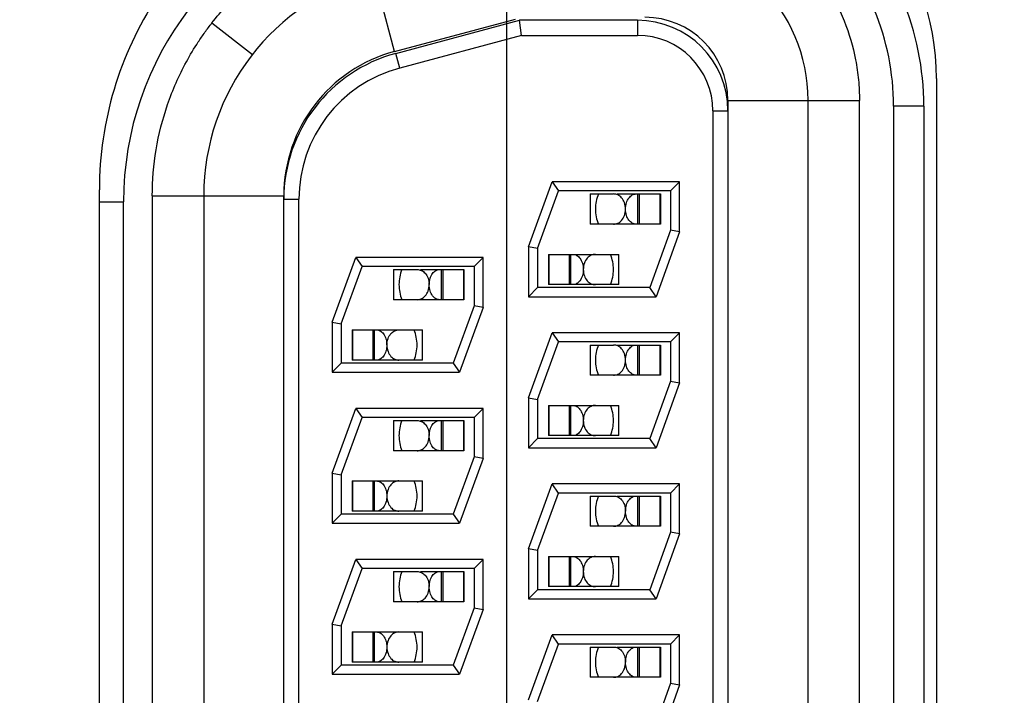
# Model space of a CAD drawing. Header units: inches. Extents: x 0 to 34, y 0 to 22.
# Tile 14 of 51: x 8.647 to 8.973, y 13.438 to 13.662. Entities that reach past the tile are written whole.
import ezdxf

# ---------------------------------------------------------------- set-up
doc = ezdxf.new("R2010")
doc.units = ezdxf.units.IN
doc.header["$LTSCALE"] = 1.87
doc.header["$MEASUREMENT"] = 0
doc.linetypes.add('CENTER', pattern=[0.6, 0.375, -0.075, 0.075, -0.075])
doc.layers.get('0').update_dxf_attribs({"linetype": 'CONTINUOUS'})
doc.layers.add('02___PRT_ALL_AXES', color=7, linetype='CONTINUOUS')
doc.layers.add('DIMENSIONS', color=7, linetype='CONTINUOUS')
doc.styles.get("Standard").update_dxf_attribs({"font": 'txt', "width": 0.8})
doc.dimstyles.new('DIMSTYLE_1', dxfattribs={"dimtxt": 0.125, "dimasz": 0.18, "dimexe": 0.18, "dimexo": 0.0625, "dimgap": 0.09, "dimtad": 0, "dimtih": 1, "dimtoh": 1, "dimdec": 3, "dimzin": 4, "dimdsep": 46, "dimtxsty": 'STANDARD', "dimblk": '_FILLED', "dimblk1": '_FILLED', "dimblk2": '_FILLED', "dimcen": 0.09, "dimadec": 0, "dimazin": 0, "dimtp": 0.001, "dimtm": 0.001, "dimtfac": 1, "dimtdec": 3, "dimtofl": 0, "dimtmove": 0, "dimatfit": 3, "dimldrblk": '_FILLED', "dimfxl": 1, "dimtolj": 1, "dimtzin": 4, "dimarcsym": 0})

# ---------------------------------------------------------------- blocks, each defined once
blk = doc.blocks.new('*D21')
at = {"layer": 'DIMENSIONS', "color": 2, "linetype": 'CONTINUOUS'}
blk.add_line((8.8084154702, 13.4395684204), (8.8084154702, 16.6434520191), dxfattribs=at)
at = {"layer": 'DIMENSIONS', "color": 2, "linetype": 'CONTINUOUS', "insert": (8.7459154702, 16.7059520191), "char_height": 0.125, "width": 1.325, "attachment_point": 1, "rotation": 90, "line_spacing_factor": 0.9}
blk.add_mtext('1.228{\\Ftxt.shx;\\W1.000000;\\H0.125000; }[31.19]', dxfattribs=at)
blk = doc.blocks.new('_FILLED')
at = {"color": 0, "linetype": 'BYBLOCK'}
blk.add_solid([(0, 0), (-1, 0.1736111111), (-1, -0.1736111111)], dxfattribs=at)
blk = doc.blocks.new('*D22')
at = {"layer": 'DIMENSIONS', "color": 2, "linetype": 'CONTINUOUS'}
blk.add_line((9.4474155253, 13.5646684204), (9.4474155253, 16.6434520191), dxfattribs=at)
at = {"layer": 'DIMENSIONS', "color": 2, "linetype": 'CONTINUOUS', "insert": (9.3849155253, 16.7059520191), "char_height": 0.125, "width": 1.325, "attachment_point": 1, "rotation": 90, "line_spacing_factor": 0.9}
blk.add_mtext('1.867{\\Ftxt.shx;\\W1.000000;\\H0.125000; }[47.42]', dxfattribs=at)

msp = doc.modelspace()

# ---------------------------------------------------------------- linework, layer by layer
at = {"color": 7, "linetype": 'CONTINUOUS'}
for p, q in [((8.7712731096, 13.65121677), (8.7600142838, 13.693234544)), ((8.7108023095, 13.660663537), (8.7241979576, 13.6501966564)), ((8.7712731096, 13.65121677), (8.8113200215, 13.6619473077)), ((8.7716436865, 13.6505735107), (8.8125846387, 13.6615436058)), ((8.813242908, 13.6565436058), (8.8125846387, 13.6615436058)), ((8.8515846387, 13.6615436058), (8.8125846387, 13.6615436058)), ((8.8515846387, 13.6615436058), (8.8515846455, 13.6565436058)), ((8.813242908, 13.6565436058), (8.7729377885, 13.6457438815)), ((8.813242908, 13.6565436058), (8.8515846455, 13.6565436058)), ((8.7729377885, 13.6457438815), (8.7716436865, 13.6505735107)), ((8.8815846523, 13.6350436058), (8.8815846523, 13.1180436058)), ((8.8815846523, 13.6350436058), (8.9250844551, 13.6350436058)), ((8.9080846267, 13.1180436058), (8.9080846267, 13.6350436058)), ((8.9250844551, 13.1180436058), (8.9250844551, 13.6350436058)), ((8.9363803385, 13.6331510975), (8.9363803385, 13.1209463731)), ((8.9463803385, 13.6331510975), (8.9363803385, 13.6331510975)), ((8.9463803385, 13.6331510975), (8.9463803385, 13.1209463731)), ((8.8765846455, 13.6315436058), (8.8765846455, 13.1215436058)), ((8.8765846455, 13.6315436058), (8.8815846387, 13.6315436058)), ((8.8155846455, 13.5865725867), (8.8233994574, 13.6080436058)), ((8.8655846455, 13.6080436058), (8.8233994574, 13.6080436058)), ((8.8233994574, 13.6080436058), (8.8255000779, 13.6050436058)), ((8.8655846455, 13.6080436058), (8.8625846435, 13.6050436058)), ((8.8655846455, 13.5915146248), (8.8655846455, 13.6080436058)), ((8.8185846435, 13.5860436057), (8.825500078, 13.605043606)), ((8.8625846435, 13.6050436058), (8.8255000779, 13.6050436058)), ((8.8359384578, 13.6040436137), (8.8359384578, 13.5940436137)), ((8.8359384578, 13.6040436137), (8.8437056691, 13.6040436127)), ((8.8448580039, 13.6040436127), (8.8591976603, 13.6040436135)), ((8.8518006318, 13.5940436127), (8.8518006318, 13.6040436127)), ((8.8522389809, 13.6040436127), (8.8522389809, 13.5940436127)), ((8.859002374, 13.6040436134), (8.859002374, 13.5940436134)), ((8.8591976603, 13.6040436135), (8.8591976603, 13.5940436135)), ((8.8625846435, 13.6050436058), (8.8625846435, 13.5920436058)), ((8.6735656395, 13.6014340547), (8.6815529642, 13.6014340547)), ((8.6815529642, 13.152663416), (8.6815529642, 13.6014340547)), ((8.6910844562, 13.6034034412), (8.6910844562, 13.1496837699)), ((8.6910844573, 13.6034034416), (8.7345846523, 13.6034034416)), ((8.7080846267, 13.6034034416), (8.7080846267, 13.1496837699)), ((8.7345846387, 13.6022772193), (8.7395846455, 13.6022772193)), ((8.7345846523, 13.1496837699), (8.7345846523, 13.6034034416)), ((8.7395846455, 13.1508099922), (8.7395846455, 13.6022772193)), ((8.8591976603, 13.5940436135), (8.8359384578, 13.5940436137)), ((8.8625846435, 13.5920436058), (8.855669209, 13.5730436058)), ((8.8655846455, 13.5915146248), (8.8577698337, 13.5700436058)), ((8.8655846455, 13.5915146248), (8.8625846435, 13.5920436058)), ((8.8155846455, 13.5865725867), (8.8155846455, 13.5700436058)), ((8.8185846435, 13.5860436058), (8.8155846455, 13.5865725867)), ((8.8185846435, 13.5860436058), (8.8185846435, 13.5730436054)), ((8.8221976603, 13.5840436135), (8.8221976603, 13.5740436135)), ((8.8221976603, 13.5840436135), (8.8454568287, 13.5840436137)), ((8.8223929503, 13.5740436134), (8.8223929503, 13.5840436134)), ((8.8291564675, 13.5740436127), (8.8291564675, 13.5840436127)), ((8.829594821, 13.5740436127), (8.829594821, 13.5840436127)), ((8.8454568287, 13.5740436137), (8.8454568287, 13.5840436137)), ((8.7505846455, 13.5615725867), (8.7583994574, 13.5830436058)), ((8.8005846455, 13.5830436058), (8.7583994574, 13.5830436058)), ((8.7583994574, 13.5830436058), (8.7605000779, 13.5800436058)), ((8.8005846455, 13.5830436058), (8.7975846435, 13.5800436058)), ((8.8005846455, 13.5665146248), (8.8005846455, 13.5830436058)), ((8.7535846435, 13.5610436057), (8.760500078, 13.580043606)), ((8.7975846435, 13.5800436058), (8.7605000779, 13.5800436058)), ((8.7709384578, 13.5790436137), (8.7709384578, 13.5690436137)), ((8.7709384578, 13.5790436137), (8.7787056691, 13.5790436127)), ((8.7798580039, 13.5790436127), (8.7941976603, 13.5790436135)), ((8.7868006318, 13.5690436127), (8.7868006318, 13.5790436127)), ((8.7872389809, 13.5790436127), (8.7872389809, 13.5690436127)), ((8.794002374, 13.5790436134), (8.794002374, 13.5690436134)), ((8.7941976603, 13.5790436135), (8.7941976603, 13.5690436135)), ((8.7975846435, 13.5800436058), (8.7975846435, 13.5670436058)), ((8.8155846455, 13.5700436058), (8.8185846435, 13.5730436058)), ((8.855669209, 13.5730436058), (8.8185846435, 13.5730436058)), ((8.8454568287, 13.5740436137), (8.8221976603, 13.5740436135)), ((8.8577698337, 13.5700436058), (8.855669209, 13.5730436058)), ((8.7941976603, 13.5690436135), (8.7709384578, 13.5690436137)), ((8.8155846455, 13.5700436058), (8.8577698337, 13.5700436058)), ((8.7975846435, 13.5670436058), (8.790669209, 13.5480436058)), ((8.8005846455, 13.5665146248), (8.7927698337, 13.5450436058)), ((8.8005846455, 13.5665146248), (8.7975846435, 13.5670436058)), ((8.7505846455, 13.5615725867), (8.7505846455, 13.5450436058)), ((8.7505846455, 13.5615725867), (8.7535846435, 13.5610436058)), ((8.7535846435, 13.5610436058), (8.7535846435, 13.5480436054)), ((8.7571976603, 13.5590436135), (8.7571976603, 13.5490436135)), ((8.7571976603, 13.5590436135), (8.7804568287, 13.5590436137)), ((8.7573929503, 13.5490436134), (8.7573929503, 13.5590436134)), ((8.7641564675, 13.5490436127), (8.7641564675, 13.5590436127)), ((8.764594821, 13.5490436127), (8.764594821, 13.5590436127)), ((8.7804568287, 13.5490436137), (8.7804568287, 13.5590436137)), ((8.8155846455, 13.5365725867), (8.8233994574, 13.5580436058)), ((8.8655846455, 13.5580436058), (8.8233994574, 13.5580436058)), ((8.8233994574, 13.5580436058), (8.8255000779, 13.5550436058)), ((8.8655846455, 13.5580436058), (8.8625846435, 13.5550436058)), ((8.8655846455, 13.5415146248), (8.8655846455, 13.5580436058)), ((8.8185846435, 13.5360436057), (8.825500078, 13.555043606)), ((8.8625846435, 13.5550436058), (8.8255000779, 13.5550436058)), ((8.8625846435, 13.5550436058), (8.8625846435, 13.5420436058)), ((8.8359384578, 13.5540436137), (8.8359384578, 13.5440436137)), ((8.8359384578, 13.5540436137), (8.8437056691, 13.5540436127)), ((8.8448580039, 13.5540436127), (8.8591976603, 13.5540436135)), ((8.8518006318, 13.5440436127), (8.8518006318, 13.5540436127)), ((8.8522389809, 13.5540436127), (8.8522389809, 13.5440436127)), ((8.859002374, 13.5540436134), (8.859002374, 13.5440436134)), ((8.8591976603, 13.5540436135), (8.8591976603, 13.5440436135)), ((8.7804568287, 13.5490436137), (8.7571976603, 13.5490436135)), ((8.7505846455, 13.5450436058), (8.7535846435, 13.5480436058)), ((8.7505846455, 13.5450436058), (8.7927698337, 13.5450436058)), ((8.790669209, 13.5480436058), (8.7535846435, 13.5480436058)), ((8.790669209, 13.5480436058), (8.7927698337, 13.5450436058)), ((8.8591976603, 13.5440436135), (8.8359384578, 13.5440436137)), ((8.8625846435, 13.5420436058), (8.855669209, 13.5230436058)), ((8.8625846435, 13.5420436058), (8.8655846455, 13.5415146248)), ((8.8655846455, 13.5415146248), (8.8577698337, 13.5200436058)), ((8.8155846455, 13.5365725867), (8.8155846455, 13.5200436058)), ((8.8155846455, 13.5365725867), (8.8185846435, 13.5360436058)), ((8.8185846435, 13.5360436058), (8.8185846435, 13.5230436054)), ((8.7505846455, 13.5115725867), (8.7583994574, 13.5330436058)), ((8.8005846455, 13.5330436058), (8.7583994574, 13.5330436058)), ((8.7583994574, 13.5330436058), (8.7605000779, 13.5300436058)), ((8.8005846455, 13.5330436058), (8.7975846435, 13.5300436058)), ((8.8005846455, 13.5165146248), (8.8005846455, 13.5330436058)), ((8.8221976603, 13.5340436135), (8.8454568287, 13.5340436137)), ((8.8221976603, 13.5340436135), (8.8221976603, 13.5240436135)), ((8.8223929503, 13.5240436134), (8.8223929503, 13.5340436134)), ((8.8291564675, 13.5240436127), (8.8291564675, 13.5340436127)), ((8.829594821, 13.5240436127), (8.829594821, 13.5340436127)), ((8.8454568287, 13.5240436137), (8.8454568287, 13.5340436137)), ((8.7535846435, 13.5110436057), (8.760500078, 13.530043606)), ((8.7975846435, 13.5300436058), (8.7605000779, 13.5300436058)), ((8.7709384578, 13.5290436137), (8.7709384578, 13.5190436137)), ((8.7709384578, 13.5290436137), (8.7787056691, 13.5290436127)), ((8.7798580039, 13.5290436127), (8.7941976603, 13.5290436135)), ((8.7868006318, 13.5190436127), (8.7868006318, 13.5290436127)), ((8.7872389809, 13.5290436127), (8.7872389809, 13.5190436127)), ((8.794002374, 13.5290436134), (8.794002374, 13.5190436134)), ((8.7941976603, 13.5290436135), (8.7941976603, 13.5190436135)), ((8.7975846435, 13.5300436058), (8.7975846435, 13.5170436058)), ((8.8155846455, 13.5200436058), (8.8185846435, 13.5230436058)), ((8.855669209, 13.5230436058), (8.8185846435, 13.5230436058)), ((8.8454568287, 13.5240436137), (8.8221976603, 13.5240436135)), ((8.8577698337, 13.5200436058), (8.855669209, 13.5230436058)), ((8.7941976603, 13.5190436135), (8.7709384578, 13.5190436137)), ((8.8155846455, 13.5200436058), (8.8577698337, 13.5200436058)), ((8.7975846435, 13.5170436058), (8.790669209, 13.4980436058)), ((8.8005846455, 13.5165146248), (8.7927698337, 13.4950436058)), ((8.8005846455, 13.5165146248), (8.7975846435, 13.5170436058)), ((8.7505846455, 13.5115725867), (8.7505846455, 13.4950436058)), ((8.7505846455, 13.5115725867), (8.7535846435, 13.5110436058)), ((8.7535846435, 13.5110436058), (8.7535846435, 13.4980436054)), ((8.7571976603, 13.5090436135), (8.7804568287, 13.5090436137)), ((8.7571976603, 13.5090436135), (8.7571976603, 13.4990436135)), ((8.7573929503, 13.4990436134), (8.7573929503, 13.5090436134)), ((8.7641564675, 13.4990436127), (8.7641564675, 13.5090436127)), ((8.764594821, 13.4990436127), (8.764594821, 13.5090436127)), ((8.7804568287, 13.4990436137), (8.7804568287, 13.5090436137)), ((8.8155846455, 13.4865725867), (8.8233994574, 13.5080436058)), ((8.8655846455, 13.5080436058), (8.8233994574, 13.5080436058)), ((8.8255000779, 13.5050436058), (8.8233994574, 13.5080436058)), ((8.8655846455, 13.5080436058), (8.8625846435, 13.5050436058)), ((8.8655846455, 13.4915146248), (8.8655846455, 13.5080436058)), ((8.8185846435, 13.4860436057), (8.825500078, 13.505043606)), ((8.8625846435, 13.5050436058), (8.8255000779, 13.5050436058)), ((8.8359384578, 13.5040436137), (8.8359384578, 13.4940436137)), ((8.8359384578, 13.5040436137), (8.8437056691, 13.5040436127)), ((8.8448580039, 13.5040436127), (8.8591976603, 13.5040436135)), ((8.8518006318, 13.4940436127), (8.8518006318, 13.5040436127)), ((8.8522389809, 13.5040436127), (8.8522389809, 13.4940436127)), ((8.859002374, 13.5040436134), (8.859002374, 13.4940436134)), ((8.8591976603, 13.5040436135), (8.8591976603, 13.4940436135)), ((8.8625846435, 13.5050436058), (8.8625846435, 13.4920436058)), ((8.7505846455, 13.4950436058), (8.7535846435, 13.4980436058)), ((8.790669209, 13.4980436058), (8.7535846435, 13.4980436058)), ((8.7804568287, 13.4990436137), (8.7571976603, 13.4990436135)), ((8.790669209, 13.4980436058), (8.7927698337, 13.4950436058)), ((8.7505846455, 13.4950436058), (8.7927698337, 13.4950436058)), ((8.8591976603, 13.4940436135), (8.8359384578, 13.4940436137)), ((8.8625846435, 13.4920436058), (8.855669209, 13.4730436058)), ((8.8655846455, 13.4915146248), (8.8577698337, 13.4700436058)), ((8.8655846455, 13.4915146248), (8.8625846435, 13.4920436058)), ((8.8155846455, 13.4865725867), (8.8155846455, 13.4700436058)), ((8.8185846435, 13.4860436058), (8.8155846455, 13.4865725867)), ((8.7505846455, 13.4615725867), (8.7583994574, 13.4830436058)), ((8.8005846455, 13.4830436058), (8.7583994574, 13.4830436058)), ((8.7583994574, 13.4830436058), (8.7605000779, 13.4800436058)), ((8.8005846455, 13.4830436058), (8.7975846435, 13.4800436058)), ((8.8005846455, 13.4665146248), (8.8005846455, 13.4830436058)), ((8.8185846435, 13.4860436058), (8.8185846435, 13.4730436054)), ((8.8221976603, 13.4840436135), (8.8221976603, 13.4740436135)), ((8.8221976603, 13.4840436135), (8.8454568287, 13.4840436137)), ((8.8223929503, 13.4740436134), (8.8223929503, 13.4840436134)), ((8.8291564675, 13.4740436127), (8.8291564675, 13.4840436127)), ((8.829594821, 13.4740436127), (8.829594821, 13.4840436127)), ((8.8454568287, 13.4740436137), (8.8454568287, 13.4840436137)), ((8.7535846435, 13.4610436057), (8.760500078, 13.480043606)), ((8.7975846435, 13.4800436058), (8.7605000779, 13.4800436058)), ((8.7975846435, 13.4800436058), (8.7975846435, 13.4670436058)), ((8.7709384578, 13.4790436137), (8.7709384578, 13.4690436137)), ((8.7709384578, 13.4790436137), (8.7787056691, 13.4790436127)), ((8.7798580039, 13.4790436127), (8.7941976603, 13.4790436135)), ((8.7868006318, 13.4690436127), (8.7868006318, 13.4790436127)), ((8.7872389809, 13.4790436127), (8.7872389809, 13.4690436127)), ((8.794002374, 13.4790436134), (8.794002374, 13.4690436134)), ((8.7941976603, 13.4790436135), (8.7941976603, 13.4690436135)), ((8.8454568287, 13.4740436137), (8.8221976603, 13.4740436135)), ((8.8155846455, 13.4700436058), (8.8185846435, 13.4730436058)), ((8.8155846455, 13.4700436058), (8.8577698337, 13.4700436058)), ((8.855669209, 13.4730436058), (8.8185846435, 13.4730436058)), ((8.8577698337, 13.4700436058), (8.855669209, 13.4730436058)), ((8.7941976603, 13.4690436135), (8.7709384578, 13.4690436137)), ((8.7975846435, 13.4670436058), (8.790669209, 13.4480436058)), ((8.7975846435, 13.4670436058), (8.8005846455, 13.4665146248)), ((8.8005846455, 13.4665146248), (8.7927698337, 13.4450436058)), ((8.7505846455, 13.4615725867), (8.7505846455, 13.4450436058)), ((8.7505846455, 13.4615725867), (8.7535846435, 13.4610436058)), ((8.7535846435, 13.4610436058), (8.7535846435, 13.4480436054)), ((8.7571976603, 13.4590436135), (8.7571976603, 13.4490436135)), ((8.7571976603, 13.4590436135), (8.7804568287, 13.4590436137)), ((8.7573929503, 13.4490436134), (8.7573929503, 13.4590436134)), ((8.7641564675, 13.4490436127), (8.7641564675, 13.4590436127)), ((8.764594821, 13.4490436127), (8.764594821, 13.4590436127)), ((8.7804568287, 13.4490436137), (8.7804568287, 13.4590436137)), ((8.8155846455, 13.4365725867), (8.8233994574, 13.4580436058)), ((8.8655846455, 13.4580436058), (8.8233994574, 13.4580436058)), ((8.8255000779, 13.4550436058), (8.8233994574, 13.4580436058)), ((8.8655846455, 13.4580436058), (8.8625846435, 13.4550436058)), ((8.8655846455, 13.4415146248), (8.8655846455, 13.4580436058)), ((8.8185846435, 13.4360436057), (8.825500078, 13.455043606)), ((8.8625846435, 13.4550436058), (8.8255000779, 13.4550436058)), ((8.8359384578, 13.4540436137), (8.8359384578, 13.4440436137)), ((8.8359384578, 13.4540436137), (8.8437056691, 13.4540436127)), ((8.8448580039, 13.4540436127), (8.8591976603, 13.4540436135)), ((8.8518006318, 13.4440436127), (8.8518006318, 13.4540436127)), ((8.8522389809, 13.4540436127), (8.8522389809, 13.4440436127)), ((8.859002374, 13.4540436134), (8.859002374, 13.4440436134)), ((8.8591976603, 13.4540436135), (8.8591976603, 13.4440436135)), ((8.8625846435, 13.4550436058), (8.8625846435, 13.4420436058)), ((8.7505846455, 13.4450436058), (8.7535846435, 13.4480436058)), ((8.790669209, 13.4480436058), (8.7535846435, 13.4480436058)), ((8.7804568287, 13.4490436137), (8.7571976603, 13.4490436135)), ((8.790669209, 13.4480436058), (8.7927698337, 13.4450436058)), ((8.7505846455, 13.4450436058), (8.7927698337, 13.4450436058)), ((8.8591976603, 13.4440436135), (8.8359384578, 13.4440436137)), ((8.8625846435, 13.4420436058), (8.855669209, 13.4230436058)), ((8.8655846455, 13.4415146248), (8.8577698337, 13.4200436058)), ((8.8625846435, 13.4420436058), (8.8655846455, 13.4415146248))]:
    msp.add_line(p, q, dxfattribs=at)
for centre, radius, start, end in [((8.8536505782, 13.6331510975), 0.0927297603, 0, 90.2980240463), ((8.8536505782, 13.6331510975), 0.0827297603, 0, 90.2971363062), ((8.7863288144, 13.6014340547), 0.1047758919, 105, 179.9999999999), ((8.8540846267, 13.6350436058), 0.054, 0, 90), ((8.7840846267, 13.6034034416), 0.076, 105, 180), ((8.8540846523, 13.6350436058), 0.0275, 0, 90), ((8.8515846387, 13.6315436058), 0.03, 0, 90), ((8.8515846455, 13.6315436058), 0.025, 0, 90), ((8.7845846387, 13.6022772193), 0.05, 105, 180), ((8.7840846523, 13.6034034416), 0.0495, 105, 180), ((8.7845846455, 13.6022772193), 0.045, 105, 180), ((8.8506977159, 13.5990431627), 0.013, 157.3780583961, 179.97081551), ((8.8506977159, 13.5990431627), 0.013, 180.0283448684, 202.6177883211), ((8.8306977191, 13.5790440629), 0.013, 0.0283515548, 22.6177883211), ((8.7856977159, 13.5740431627), 0.013, 157.3780583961, 179.97081551), ((8.8306977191, 13.5790440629), 0.013, 337.3780583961, 359.9708453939), ((8.7856977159, 13.5740431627), 0.013, 180.0283448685, 202.6177883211), ((8.7656977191, 13.5540440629), 0.013, 0.028351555, 22.6177883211), ((8.7656977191, 13.5540440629), 0.013, 337.3780583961, 359.9708453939), ((8.8506977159, 13.5490431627), 0.013, 157.3780583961, 179.97081551), ((8.8506977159, 13.5490431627), 0.013, 180.0283448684, 202.6177883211), ((8.8306977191, 13.5290440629), 0.013, 0.0283515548, 22.6177883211), ((8.7856977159, 13.5240431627), 0.013, 157.3780583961, 179.97081551), ((8.8306977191, 13.5290440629), 0.013, 337.3780583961, 359.9708453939), ((8.7856977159, 13.5240431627), 0.013, 180.0283448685, 202.6177883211), ((8.7656977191, 13.5040440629), 0.013, 0.028351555, 22.6177883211), ((8.7656977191, 13.5040440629), 0.013, 337.3780583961, 359.9708453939), ((8.8506977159, 13.4990431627), 0.013, 157.3780583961, 179.97081551), ((8.8506977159, 13.4990431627), 0.013, 180.0283448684, 202.6177883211), ((8.8306977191, 13.4790440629), 0.013, 0.0283515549, 22.6177883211), ((8.7856977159, 13.4740431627), 0.013, 157.3780583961, 179.97081551), ((8.8306977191, 13.4790440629), 0.013, 337.3780583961, 359.9708453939), ((8.7856977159, 13.4740431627), 0.013, 180.0283448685, 202.6177883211), ((8.7656977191, 13.4540440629), 0.013, 0.028351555, 22.6177883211), ((8.7656977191, 13.4540440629), 0.013, 337.3780583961, 359.9708453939), ((8.8506977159, 13.4490431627), 0.013, 157.3780583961, 179.97081551), ((8.8506977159, 13.4490431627), 0.013, 180.0283448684, 202.6177883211)]:
    msp.add_arc(centre, radius, start, end, dxfattribs=at)
for points, knots in [([(8.8579115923, 13.7059403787), (8.8668206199, 13.7054594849), (8.8846235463, 13.7010606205), (8.9031827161, 13.6876917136), (8.9142420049, 13.6735457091), (8.9204248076, 13.6615212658), (8.9235904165, 13.6506900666), (8.9247155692, 13.6429013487), (8.9250332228, 13.638416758), (8.9250670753, 13.6361680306), (8.9250844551, 13.6350436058)], [0, 0, 0, 0, 0.2494218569, 0.4986910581, 0.6237000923, 0.7488478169, 0.8743786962, 0.9371441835, 0.9685620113, 1, 1, 1, 1]), ([(8.7108023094, 13.660663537), (8.712315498, 13.6626440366), (8.7155765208, 13.6664274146), (8.7226197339, 13.6735195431), (8.7325038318, 13.6812722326), (8.7435053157, 13.6873491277), (8.7516417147, 13.6906199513), (8.7563922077, 13.6922185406), (8.7588073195, 13.6928943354), (8.7600142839, 13.6932345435)], [0, 0, 0, 0, 0.124593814, 0.249258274, 0.499349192, 0.7495325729, 0.8746631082, 0.9373137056, 1, 1, 1, 1]), ([(8.6910844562, 13.6034034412), (8.6910844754, 13.6085209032), (8.6919345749, 13.6187954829), (8.6957344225, 13.6337830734), (8.7009298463, 13.6456077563), (8.705557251, 13.6533379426), (8.70846206, 13.6575887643), (8.710020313, 13.6596400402), (8.7108023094, 13.660663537)], [0, 0, 0, 0, 0.2491106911, 0.4991503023, 0.7494681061, 0.8746337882, 0.9372997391, 1, 1, 1, 1]), ([(8.8476998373, 13.5990604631), (8.8476994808, 13.5997833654), (8.8474640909, 13.6011408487), (8.8465188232, 13.602802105), (8.845195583, 13.6038213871), (8.8441819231, 13.6040436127), (8.8437056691, 13.6040436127)], [0, 0, 0, 0, 0.3081112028, 0.5734258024, 0.7970138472, 1, 1, 1, 1]), ([(8.8476977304, 13.5990436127), (8.8476993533, 13.5997464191), (8.8478829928, 13.601061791), (8.8486685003, 13.6027090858), (8.8497899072, 13.6037817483), (8.8507059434, 13.6040436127), (8.8511235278, 13.6040436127)], [0, 0, 0, 0, 0.3177991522, 0.5903423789, 0.8111747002, 1, 1, 1, 1]), ([(8.8437052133, 13.5940436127), (8.8441814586, 13.5940436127), (8.8451951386, 13.5942658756), (8.8465185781, 13.5952851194), (8.8474636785, 13.5969463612), (8.8476993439, 13.5983035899), (8.8476998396, 13.5990262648)], [0, 0, 0, 0, 0.2029916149, 0.4266114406, 0.6919718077, 1, 1, 1, 1]), ([(8.8511235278, 13.5940436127), (8.850706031, 13.5940436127), (8.8497900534, 13.5943053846), (8.8486682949, 13.5953781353), (8.8478829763, 13.5970256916), (8.8476994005, 13.5983410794), (8.8476977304, 13.5990436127)], [0, 0, 0, 0, 0.1887849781, 0.4096325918, 0.6823254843, 1, 1, 1, 1]), ([(8.8302719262, 13.5840436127), (8.8306894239, 13.5840436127), (8.8316054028, 13.5837818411), (8.8327271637, 13.5827090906), (8.8335124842, 13.5810615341), (8.8336960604, 13.579746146), (8.8336977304, 13.5790436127)], [0, 0, 0, 0, 0.1887851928, 0.4096328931, 0.6823256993, 1, 1, 1, 1]), ([(8.8376902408, 13.5840436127), (8.8372139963, 13.5840436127), (8.8362003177, 13.5838213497), (8.8348768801, 13.5828021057), (8.8339317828, 13.5811408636), (8.8336961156, 13.5797836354), (8.8336956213, 13.5790609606)], [0, 0, 0, 0, 0.2029914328, 0.4266111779, 0.6919716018, 1, 1, 1, 1]), ([(8.7787056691, 13.5790436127), (8.7791819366, 13.5790436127), (8.780195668, 13.5788213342), (8.781519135, 13.5778019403), (8.7824640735, 13.5761404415), (8.7826994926, 13.5747830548), (8.7826998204, 13.5740603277)], [0, 0, 0, 0, 0.2029884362, 0.4266045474, 0.6919687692, 1, 1, 1, 1]), ([(8.7826977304, 13.5740436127), (8.7826993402, 13.5747464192), (8.7828830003, 13.5760617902), (8.7836684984, 13.5777090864), (8.7847899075, 13.578781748), (8.7857059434, 13.5790436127), (8.7861235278, 13.5790436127)], [0, 0, 0, 0, 0.3177991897, 0.5903423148, 0.8111747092, 1, 1, 1, 1]), ([(8.8336977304, 13.5790436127), (8.8336961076, 13.5783408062), (8.8335124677, 13.5770254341), (8.8327269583, 13.5753781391), (8.8316055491, 13.5743054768), (8.8306895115, 13.5740436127), (8.8302719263, 13.5740436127)], [0, 0, 0, 0, 0.3177989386, 0.5903420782, 0.8111744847, 1, 1, 1, 1]), ([(8.8336956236, 13.5790267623), (8.83369598, 13.57830386), (8.8339313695, 13.576946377), (8.8348766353, 13.5752851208), (8.8361998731, 13.5742658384), (8.8372135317, 13.5740436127), (8.8376897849, 13.5740436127)], [0, 0, 0, 0, 0.308111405, 0.5734260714, 0.7970140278, 1, 1, 1, 1]), ([(8.7787052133, 13.5690436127), (8.7791814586, 13.5690436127), (8.7801951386, 13.5692658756), (8.7815185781, 13.5702851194), (8.7824636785, 13.5719463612), (8.7826993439, 13.5733035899), (8.7826998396, 13.5740262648)], [0, 0, 0, 0, 0.2029916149, 0.4266114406, 0.6919718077, 1, 1, 1, 1]), ([(8.7861235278, 13.5690436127), (8.785706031, 13.5690436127), (8.7847900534, 13.5693053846), (8.7836682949, 13.5703781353), (8.7828829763, 13.5720256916), (8.7826994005, 13.5733410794), (8.7826977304, 13.5740436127)], [0, 0, 0, 0, 0.1887849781, 0.4096325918, 0.6823254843, 1, 1, 1, 1]), ([(8.7652719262, 13.5590436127), (8.7656894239, 13.5590436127), (8.7666054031, 13.5587818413), (8.7677271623, 13.55770909), (8.7685124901, 13.5560615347), (8.7686960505, 13.554746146), (8.7686977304, 13.5540436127)], [0, 0, 0, 0, 0.1887851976, 0.409632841, 0.6823257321, 1, 1, 1, 1]), ([(8.7686956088, 13.5540610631), (8.7686961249, 13.5547838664), (8.7689317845, 13.5561411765), (8.7698771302, 13.5578022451), (8.7712004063, 13.5588213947), (8.7722140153, 13.5590436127), (8.7726902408, 13.5590436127)], [0, 0, 0, 0, 0.3080874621, 0.5734175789, 0.7970138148, 1, 1, 1, 1]), ([(8.7686977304, 13.5540436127), (8.7686961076, 13.5533408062), (8.7685124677, 13.5520254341), (8.7677269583, 13.5503781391), (8.7666055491, 13.5493054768), (8.7656895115, 13.5490436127), (8.7652719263, 13.5490436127)], [0, 0, 0, 0, 0.3177989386, 0.5903420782, 0.8111744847, 1, 1, 1, 1]), ([(8.7686956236, 13.5540267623), (8.76869598, 13.55330386), (8.7689313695, 13.551946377), (8.7698766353, 13.5502851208), (8.7711998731, 13.5492658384), (8.7722135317, 13.5490436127), (8.7726897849, 13.5490436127)], [0, 0, 0, 0, 0.308111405, 0.5734260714, 0.7970140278, 1, 1, 1, 1]), ([(8.8476998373, 13.5490604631), (8.8476994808, 13.5497833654), (8.8474640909, 13.5511408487), (8.8465188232, 13.552802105), (8.845195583, 13.5538213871), (8.8441819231, 13.5540436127), (8.8437056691, 13.5540436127)], [0, 0, 0, 0, 0.3081112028, 0.5734258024, 0.7970138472, 1, 1, 1, 1]), ([(8.8476977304, 13.5490436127), (8.8476993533, 13.5497464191), (8.8478829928, 13.551061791), (8.8486685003, 13.5527090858), (8.8497899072, 13.5537817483), (8.8507059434, 13.5540436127), (8.8511235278, 13.5540436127)], [0, 0, 0, 0, 0.3177991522, 0.5903423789, 0.8111747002, 1, 1, 1, 1]), ([(8.8437052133, 13.5440436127), (8.8441814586, 13.5440436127), (8.8451951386, 13.5442658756), (8.8465185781, 13.5452851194), (8.8474636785, 13.5469463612), (8.8476993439, 13.5483035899), (8.8476998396, 13.5490262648)], [0, 0, 0, 0, 0.2029916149, 0.4266114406, 0.6919718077, 1, 1, 1, 1]), ([(8.8511235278, 13.5440436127), (8.850706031, 13.5440436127), (8.8497900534, 13.5443053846), (8.8486682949, 13.5453781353), (8.8478829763, 13.5470256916), (8.8476994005, 13.5483410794), (8.8476977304, 13.5490436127)], [0, 0, 0, 0, 0.1887849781, 0.4096325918, 0.6823254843, 1, 1, 1, 1]), ([(8.8302719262, 13.5340436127), (8.8306894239, 13.5340436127), (8.8316054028, 13.5337818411), (8.8327271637, 13.5327090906), (8.8335124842, 13.5310615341), (8.8336960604, 13.529746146), (8.8336977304, 13.5290436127)], [0, 0, 0, 0, 0.1887851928, 0.4096328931, 0.6823256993, 1, 1, 1, 1]), ([(8.8376902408, 13.5340436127), (8.8372139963, 13.5340436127), (8.8362003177, 13.5338213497), (8.8348768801, 13.5328021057), (8.8339317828, 13.5311408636), (8.8336961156, 13.5297836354), (8.8336956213, 13.5290609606)], [0, 0, 0, 0, 0.2029914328, 0.4266111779, 0.6919716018, 1, 1, 1, 1]), ([(8.7787056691, 13.5290436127), (8.7791819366, 13.5290436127), (8.780195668, 13.5288213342), (8.781519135, 13.5278019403), (8.7824640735, 13.5261404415), (8.7826994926, 13.5247830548), (8.7826998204, 13.5240603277)], [0, 0, 0, 0, 0.2029884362, 0.4266045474, 0.6919687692, 1, 1, 1, 1]), ([(8.7826977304, 13.5240436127), (8.7826993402, 13.5247464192), (8.7828830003, 13.5260617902), (8.7836684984, 13.5277090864), (8.7847899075, 13.528781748), (8.7857059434, 13.5290436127), (8.7861235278, 13.5290436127)], [0, 0, 0, 0, 0.3177991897, 0.5903423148, 0.8111747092, 1, 1, 1, 1]), ([(8.8336977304, 13.5290436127), (8.8336961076, 13.5283408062), (8.8335124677, 13.5270254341), (8.8327269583, 13.5253781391), (8.8316055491, 13.5243054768), (8.8306895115, 13.5240436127), (8.8302719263, 13.5240436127)], [0, 0, 0, 0, 0.3177989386, 0.5903420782, 0.8111744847, 1, 1, 1, 1]), ([(8.8336956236, 13.5290267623), (8.83369598, 13.52830386), (8.8339313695, 13.526946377), (8.8348766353, 13.5252851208), (8.8361998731, 13.5242658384), (8.8372135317, 13.5240436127), (8.8376897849, 13.5240436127)], [0, 0, 0, 0, 0.308111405, 0.5734260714, 0.7970140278, 1, 1, 1, 1]), ([(8.7787052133, 13.5190436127), (8.7791814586, 13.5190436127), (8.7801951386, 13.5192658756), (8.7815185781, 13.5202851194), (8.7824636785, 13.5219463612), (8.7826993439, 13.5233035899), (8.7826998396, 13.5240262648)], [0, 0, 0, 0, 0.2029916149, 0.4266114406, 0.6919718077, 1, 1, 1, 1]), ([(8.7861235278, 13.5190436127), (8.785706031, 13.5190436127), (8.7847900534, 13.5193053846), (8.7836682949, 13.5203781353), (8.7828829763, 13.5220256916), (8.7826994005, 13.5233410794), (8.7826977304, 13.5240436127)], [0, 0, 0, 0, 0.1887849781, 0.4096325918, 0.6823254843, 1, 1, 1, 1]), ([(8.7652719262, 13.5090436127), (8.7656894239, 13.5090436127), (8.7666054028, 13.5087818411), (8.7677271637, 13.5077090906), (8.7685124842, 13.5060615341), (8.7686960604, 13.504746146), (8.7686977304, 13.5040436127)], [0, 0, 0, 0, 0.1887851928, 0.4096328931, 0.6823256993, 1, 1, 1, 1]), ([(8.7726902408, 13.5090436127), (8.7722139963, 13.5090436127), (8.7712003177, 13.5088213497), (8.7698768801, 13.5078021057), (8.7689317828, 13.5061408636), (8.7686961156, 13.5047836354), (8.7686956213, 13.5040609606)], [0, 0, 0, 0, 0.2029914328, 0.4266111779, 0.6919716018, 1, 1, 1, 1]), ([(8.7686977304, 13.5040436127), (8.7686961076, 13.5033408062), (8.7685124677, 13.5020254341), (8.7677269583, 13.5003781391), (8.7666055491, 13.4993054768), (8.7656895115, 13.4990436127), (8.7652719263, 13.4990436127)], [0, 0, 0, 0, 0.3177989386, 0.5903420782, 0.8111744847, 1, 1, 1, 1]), ([(8.7686956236, 13.5040267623), (8.76869598, 13.50330386), (8.7689313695, 13.501946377), (8.7698766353, 13.5002851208), (8.7711998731, 13.4992658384), (8.7722135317, 13.4990436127), (8.7726897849, 13.4990436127)], [0, 0, 0, 0, 0.308111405, 0.5734260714, 0.7970140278, 1, 1, 1, 1]), ([(8.8437056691, 13.5040436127), (8.8441819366, 13.5040436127), (8.845195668, 13.5038213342), (8.846519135, 13.5028019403), (8.8474640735, 13.5011404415), (8.8476994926, 13.4997830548), (8.8476998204, 13.4990603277)], [0, 0, 0, 0, 0.2029884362, 0.4266045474, 0.6919687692, 1, 1, 1, 1]), ([(8.8476977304, 13.4990436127), (8.8476993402, 13.4997464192), (8.8478830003, 13.5010617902), (8.8486684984, 13.5027090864), (8.8497899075, 13.503781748), (8.8507059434, 13.5040436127), (8.8511235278, 13.5040436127)], [0, 0, 0, 0, 0.3177991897, 0.5903423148, 0.8111747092, 1, 1, 1, 1]), ([(8.8437052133, 13.4940436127), (8.8441814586, 13.4940436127), (8.8451951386, 13.4942658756), (8.8465185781, 13.4952851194), (8.8474636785, 13.4969463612), (8.8476993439, 13.4983035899), (8.8476998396, 13.4990262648)], [0, 0, 0, 0, 0.2029916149, 0.4266114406, 0.6919718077, 1, 1, 1, 1]), ([(8.8511235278, 13.4940436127), (8.850706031, 13.4940436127), (8.8497900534, 13.4943053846), (8.8486682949, 13.4953781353), (8.8478829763, 13.4970256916), (8.8476994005, 13.4983410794), (8.8476977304, 13.4990436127)], [0, 0, 0, 0, 0.1887849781, 0.4096325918, 0.6823254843, 1, 1, 1, 1]), ([(8.8302719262, 13.4840436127), (8.8306894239, 13.4840436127), (8.8316054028, 13.4837818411), (8.8327271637, 13.4827090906), (8.8335124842, 13.4810615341), (8.8336960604, 13.479746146), (8.8336977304, 13.4790436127)], [0, 0, 0, 0, 0.1887851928, 0.4096328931, 0.6823256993, 1, 1, 1, 1]), ([(8.8376902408, 13.4840436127), (8.8372139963, 13.4840436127), (8.8362003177, 13.4838213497), (8.8348768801, 13.4828021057), (8.8339317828, 13.4811408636), (8.8336961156, 13.4797836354), (8.8336956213, 13.4790609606)], [0, 0, 0, 0, 0.2029914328, 0.4266111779, 0.6919716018, 1, 1, 1, 1]), ([(8.7787056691, 13.4790436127), (8.7791819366, 13.4790436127), (8.780195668, 13.4788213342), (8.781519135, 13.4778019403), (8.7824640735, 13.4761404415), (8.7826994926, 13.4747830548), (8.7826998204, 13.4740603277)], [0, 0, 0, 0, 0.2029884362, 0.4266045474, 0.6919687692, 1, 1, 1, 1]), ([(8.7826977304, 13.4740436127), (8.7826993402, 13.4747464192), (8.7828830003, 13.4760617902), (8.7836684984, 13.4777090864), (8.7847899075, 13.478781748), (8.7857059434, 13.4790436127), (8.7861235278, 13.4790436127)], [0, 0, 0, 0, 0.3177991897, 0.5903423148, 0.8111747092, 1, 1, 1, 1]), ([(8.8336977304, 13.4790436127), (8.8336961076, 13.4783408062), (8.8335124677, 13.4770254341), (8.8327269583, 13.4753781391), (8.8316055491, 13.4743054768), (8.8306895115, 13.4740436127), (8.8302719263, 13.4740436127)], [0, 0, 0, 0, 0.3177989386, 0.5903420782, 0.8111744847, 1, 1, 1, 1]), ([(8.8336956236, 13.4790267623), (8.83369598, 13.47830386), (8.8339313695, 13.476946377), (8.8348766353, 13.4752851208), (8.8361998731, 13.4742658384), (8.8372135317, 13.4740436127), (8.8376897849, 13.4740436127)], [0, 0, 0, 0, 0.308111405, 0.5734260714, 0.7970140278, 1, 1, 1, 1]), ([(8.7787052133, 13.4690436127), (8.7791814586, 13.4690436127), (8.7801951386, 13.4692658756), (8.7815185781, 13.4702851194), (8.7824636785, 13.4719463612), (8.7826993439, 13.4733035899), (8.7826998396, 13.4740262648)], [0, 0, 0, 0, 0.2029916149, 0.4266114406, 0.6919718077, 1, 1, 1, 1]), ([(8.7861235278, 13.4690436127), (8.785706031, 13.4690436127), (8.7847900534, 13.4693053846), (8.7836682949, 13.4703781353), (8.7828829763, 13.4720256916), (8.7826994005, 13.4733410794), (8.7826977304, 13.4740436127)], [0, 0, 0, 0, 0.1887849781, 0.4096325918, 0.6823254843, 1, 1, 1, 1]), ([(8.7652719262, 13.4590436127), (8.7656894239, 13.4590436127), (8.7666054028, 13.4587818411), (8.7677271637, 13.4577090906), (8.7685124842, 13.4560615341), (8.7686960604, 13.454746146), (8.7686977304, 13.4540436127)], [0, 0, 0, 0, 0.1887851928, 0.4096328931, 0.6823256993, 1, 1, 1, 1]), ([(8.7726902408, 13.4590436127), (8.7722139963, 13.4590436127), (8.7712003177, 13.4588213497), (8.7698768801, 13.4578021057), (8.7689317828, 13.4561408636), (8.7686961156, 13.4547836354), (8.7686956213, 13.4540609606)], [0, 0, 0, 0, 0.2029914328, 0.4266111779, 0.6919716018, 1, 1, 1, 1]), ([(8.7686977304, 13.4540436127), (8.7686961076, 13.4533408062), (8.7685124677, 13.4520254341), (8.7677269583, 13.4503781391), (8.7666055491, 13.4493054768), (8.7656895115, 13.4490436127), (8.7652719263, 13.4490436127)], [0, 0, 0, 0, 0.3177989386, 0.5903420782, 0.8111744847, 1, 1, 1, 1]), ([(8.7686956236, 13.4540267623), (8.76869598, 13.45330386), (8.7689313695, 13.451946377), (8.7698766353, 13.4502851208), (8.7711998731, 13.4492658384), (8.7722135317, 13.4490436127), (8.7726897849, 13.4490436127)], [0, 0, 0, 0, 0.308111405, 0.5734260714, 0.7970140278, 1, 1, 1, 1]), ([(8.8437056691, 13.4540436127), (8.8441819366, 13.4540436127), (8.845195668, 13.4538213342), (8.846519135, 13.4528019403), (8.8474640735, 13.4511404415), (8.8476994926, 13.4497830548), (8.8476998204, 13.4490603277)], [0, 0, 0, 0, 0.2029884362, 0.4266045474, 0.6919687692, 1, 1, 1, 1]), ([(8.8476977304, 13.4490436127), (8.8476993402, 13.4497464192), (8.8478830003, 13.4510617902), (8.8486684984, 13.4527090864), (8.8497899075, 13.453781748), (8.8507059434, 13.4540436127), (8.8511235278, 13.4540436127)], [0, 0, 0, 0, 0.3177991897, 0.5903423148, 0.8111747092, 1, 1, 1, 1]), ([(8.8437052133, 13.4440436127), (8.8441814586, 13.4440436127), (8.8451951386, 13.4442658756), (8.8465185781, 13.4452851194), (8.8474636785, 13.4469463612), (8.8476993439, 13.4483035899), (8.8476998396, 13.4490262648)], [0, 0, 0, 0, 0.2029916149, 0.4266114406, 0.6919718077, 1, 1, 1, 1]), ([(8.8511235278, 13.4440436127), (8.850706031, 13.4440436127), (8.8497900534, 13.4443053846), (8.8486682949, 13.4453781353), (8.8478829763, 13.4470256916), (8.8476994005, 13.4483410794), (8.8476977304, 13.4490436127)], [0, 0, 0, 0, 0.1887849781, 0.4096325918, 0.6823254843, 1, 1, 1, 1])]:
    msp.add_open_spline(points, degree=3, knots=knots, dxfattribs=at)
at = {"layer": '02___PRT_ALL_AXES', "color": 7, "linetype": 'CONTINUOUS'}
for p, q in [((8.9505656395, 13.6422764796), (8.9505656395, 13.1098209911)), ((8.6735656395, 13.147664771), (8.6735656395, 13.6054326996))]:
    msp.add_line(p, q, dxfattribs=at)
at = {"layer": '02___PRT_ALL_AXES', "color": 7, "linetype": 'CENTER'}
msp.add_line((8.8084154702, 13.3770684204), (8.8084154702, 13.5021684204), dxfattribs=at)
at = {"layer": '02___PRT_ALL_AXES', "color": 7, "linetype": 'CONTINUOUS'}
for centre, radius, start, end in [((8.8655656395, 13.6422764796), 0.085, 0, 40.1191668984), ((8.7895656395, 13.6054326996), 0.116, 146.7417184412, 180)]:
    msp.add_arc(centre, radius, start, end, dxfattribs=at)

# ---------------------------------------------------------------- dimensions: what is measured, and where the dimension line sits
at = {"layer": 'DIMENSIONS', "color": 2, "linetype": 'CONTINUOUS'}
for feature_location, offset, picture, middle in [((8.8084154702, 13.4395684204), (0, 3.203883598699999), '*D21', (8.8084154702, 17.3684520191)), ((9.4474155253, 13.5646684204), (0, 3.0787835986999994), '*D22', (9.4474155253, 17.3684520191))]:
    dim = msp.add_ordinate_dim(feature_location=feature_location, offset=offset, dtype=1, origin=(7.5804416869, 15.8521887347), dimstyle='DIMSTYLE_1', dxfattribs=at)
    dim.commit()
    dim.dimension.update_dxf_attribs({"geometry": picture, "text_midpoint": middle})

doc.saveas('drawing.dxf')
